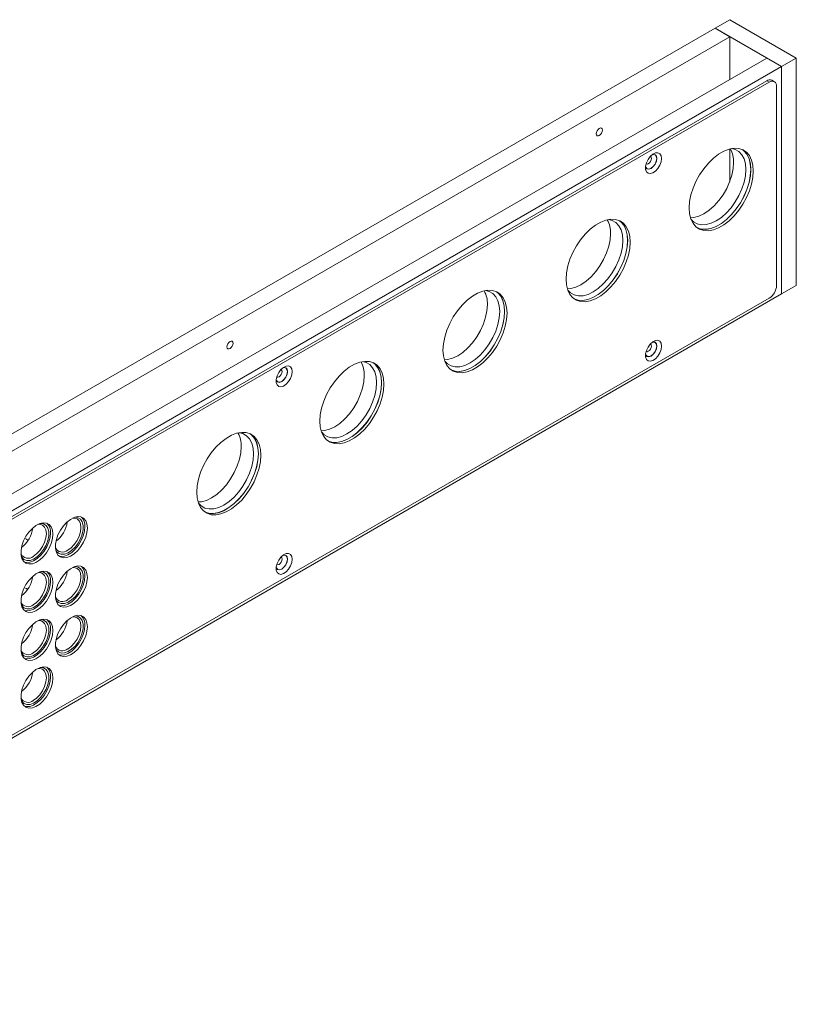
# Model space of a CAD drawing. Header units: inches. Extents: x 497 to 2274, y 202 to 1336.
# Tile 6 of 6: x 2051 to 2274, y 694 to 977. Entities that reach past the tile are written whole.
import ezdxf

# ---------------------------------------------------------------- set-up
doc = ezdxf.new("R2010")
doc.units = ezdxf.units.IN
doc.header["$MEASUREMENT"] = 0

msp = doc.modelspace()

# ---------------------------------------------------------------- linework, layer by layer
at = {"linetype": 'Continuous', "lineweight": 15}
for p, q in [((2250.5, 974.83), (2254.74, 977.27)), ((2273.83, 966.25), (2254.74, 977.27)), ((2250.5, 974.83), (1823.4, 728.27)), ((2269.59, 963.8), (2250.5, 974.83)), ((2254.74, 972.38), (2250.5, 974.83)), ((2254.74, 972.38), (1827.65, 725.82)), ((2254.74, 960.13), (2254.74, 972.38)), ((1838.25, 719.7), (2265.35, 966.25)), ((2269.59, 963.8), (2265.35, 966.25)), ((2269.59, 963.8), (2273.83, 966.25)), ((2273.83, 900.93), (2273.83, 966.25)), ((1842.5, 717.25), (2269.59, 963.8)), ((2269.59, 898.48), (2269.59, 963.8)), ((1848.15, 718.88), (2265.35, 959.72)), ((1848.86, 718.47), (2266.05, 959.31)), ((2265.35, 959.72), (2266.05, 959.31)), ((2267.55, 959.46), (2266.85, 959.87)), ((2268.17, 958.09), (2268.17, 900.93)), ((2254.74, 930.82), (2254.74, 940.14)), ((2269.59, 898.48), (2273.83, 900.93)), ((2269.59, 898.48), (1916.04, 694.38)), ((2266.05, 897.26), (1923.11, 699.28))]:
    msp.add_line(p, q, dxfattribs=at)
at = {"linetype": 'Continuous', "lineweight": 15, "flags": 128}
for points in [[(2218.15, 945.54), (2218.08, 945.11), (2217.89, 944.66), (2217.6, 944.28), (2217.26, 944.01), (2216.92, 943.89), (2216.64, 943.94), (2216.45, 944.16), (2216.38, 944.52), (2216.45, 944.94), (2216.64, 945.39), (2216.92, 945.77), (2217.26, 946.05), (2217.6, 946.16), (2217.89, 946.11), (2218.08, 945.89), (2218.15, 945.54)], [(2243.07, 923.18), (2243.2, 925), (2243.57, 926.92), (2244.18, 928.88), (2245.01, 930.82), (2246.04, 932.71), (2247.24, 934.47), (2248.57, 936.08), (2250.01, 937.48), (2251.51, 938.63), (2253.02, 939.51), (2254.52, 940.08), (2255.96, 940.34), (2257.29, 940.28), (2258.49, 939.89), (2259.52, 939.2), (2260.35, 938.21), (2260.96, 936.96), (2261.33, 935.47), (2261.46, 933.8), (2261.33, 931.98), (2260.96, 930.06), (2260.35, 928.11), (2259.52, 926.16), (2258.49, 924.27), (2257.29, 922.51), (2255.96, 920.9), (2254.52, 919.5), (2253.02, 918.35), (2251.51, 917.47), (2250.01, 916.9), (2248.57, 916.64), (2247.24, 916.7), (2246.04, 917.09), (2245.01, 917.78), (2244.18, 918.77), (2243.57, 920.02), (2243.2, 921.51), (2243.07, 923.18)], [(2245.42, 917.45), (2246.53, 917.11), (2247.86, 917.05), (2249.3, 917.31), (2250.8, 917.88), (2252.32, 918.76), (2253.81, 919.91), (2255.25, 921.31), (2256.59, 922.91), (2257.78, 924.68), (2258.81, 926.57), (2259.64, 928.51), (2260.25, 930.47), (2260.62, 932.39), (2260.75, 934.21), (2260.62, 935.88), (2260.25, 937.36), (2259.64, 938.62), (2258.81, 939.61), (2258.4, 939.94)], [(2258.6, 939.84), (2258.83, 939.64), (2259.67, 938.65), (2260.28, 937.39), (2260.65, 935.9), (2260.78, 934.22), (2260.65, 932.4), (2260.28, 930.48), (2259.67, 928.51), (2258.83, 926.56), (2257.8, 924.67), (2256.6, 922.9), (2255.26, 921.28), (2253.82, 919.88), (2252.32, 918.73), (2250.8, 917.85), (2249.29, 917.27), (2247.85, 917.01), (2246.51, 917.07), (2245.6, 917.33)], [(2250.85, 919.47), (2252.33, 920.48), (2253.76, 921.75), (2255.11, 923.25), (2256.32, 924.93), (2257.37, 926.75), (2258.22, 928.65), (2258.85, 930.56), (2259.24, 932.44), (2259.36, 934.22), (2259.24, 935.85), (2258.85, 937.29), (2258.22, 938.48), (2257.37, 939.39), (2256.32, 940), (2255.29, 940.26)], [(2230.5, 935.04), (2230.58, 934.83), (2230.94, 934.42), (2231.48, 934.31), (2232.11, 934.53), (2232.75, 935.05), (2233.29, 935.77), (2233.65, 936.61), (2233.77, 937.41)], [(2235.15, 937.39), (2235.03, 938.19), (2234.66, 938.76), (2234.1, 939.04), (2233.39, 938.99), (2232.63, 938.62), (2231.88, 937.97), (2231.24, 937.12), (2230.77, 936.14), (2230.52, 935.16), (2230.52, 934.27), (2230.77, 933.58), (2231.24, 933.15), (2231.88, 933.04), (2232.63, 933.25), (2233.39, 933.76), (2234.1, 934.53), (2234.66, 935.45), (2235.03, 936.44), (2235.15, 937.39)], [(2230.52, 935.16), (2230.61, 934.87), (2230.96, 934.46), (2231.49, 934.36), (2232.11, 934.58), (2232.73, 935.08), (2233.26, 935.79), (2233.61, 936.6), (2233.74, 937.39)], [(2232.22, 937.41), (2232.15, 936.98), (2231.96, 936.54), (2231.67, 936.15), (2231.33, 935.88), (2231, 935.76), (2230.71, 935.82), (2230.67, 935.85)], [(2231.91, 938.01), (2231.96, 937.98), (2232.15, 937.76), (2232.22, 937.41)], [(2233.74, 937.39), (2233.61, 938.04), (2233.26, 938.45), (2232.73, 938.55), (2232.43, 938.48)], [(2233.77, 937.41), (2233.65, 938.07), (2233.29, 938.49), (2232.75, 938.59), (2232.53, 938.55)], [(2243.46, 920.36), (2244.4, 920.43), (2245.84, 920.81), (2247.31, 921.52), (2248.79, 922.52), (2250.23, 923.79), (2251.57, 925.29), (2252.79, 926.98), (2253.84, 928.79), (2254.69, 930.69), (2255.32, 932.6), (2255.7, 934.48), (2255.83, 936.26)], [(2207.72, 902.77), (2207.84, 904.59), (2208.21, 906.51), (2208.82, 908.47), (2209.65, 910.41), (2210.68, 912.3), (2211.88, 914.06), (2213.22, 915.67), (2214.65, 917.07), (2216.15, 918.22), (2217.67, 919.1), (2219.17, 919.67), (2220.6, 919.93), (2221.94, 919.87), (2223.13, 919.48), (2224.16, 918.79), (2224.99, 917.8), (2225.6, 916.55), (2225.98, 915.06), (2226.1, 913.39), (2225.98, 911.57), (2225.6, 909.65), (2224.99, 907.7), (2224.16, 905.75), (2223.13, 903.86), (2221.94, 902.1), (2220.6, 900.49), (2219.17, 899.09), (2217.67, 897.94), (2216.15, 897.06), (2214.65, 896.49), (2213.22, 896.23), (2211.88, 896.29), (2210.68, 896.68), (2209.65, 897.37), (2208.82, 898.36), (2208.21, 899.61), (2207.84, 901.1), (2207.72, 902.77)], [(2210.07, 897.04), (2211.17, 896.7), (2212.51, 896.64), (2213.95, 896.9), (2215.44, 897.47), (2216.96, 898.35), (2218.46, 899.5), (2219.89, 900.9), (2221.23, 902.5), (2222.43, 904.27), (2223.46, 906.16), (2224.29, 908.1), (2224.9, 910.06), (2225.27, 911.98), (2225.39, 913.79), (2225.27, 915.47), (2224.9, 916.95), (2224.29, 918.21), (2223.46, 919.2), (2223.05, 919.52)], [(2223.24, 919.43), (2223.48, 919.23), (2224.31, 918.24), (2224.92, 916.98), (2225.3, 915.49), (2225.42, 913.81), (2225.3, 911.99), (2224.92, 910.07), (2224.31, 908.1), (2223.48, 906.15), (2222.45, 904.26), (2221.25, 902.49), (2219.91, 900.87), (2218.47, 899.47), (2216.96, 898.32), (2215.44, 897.44), (2213.94, 896.86), (2212.5, 896.6), (2211.16, 896.66), (2210.55, 896.81)], [(2215.49, 899.06), (2216.97, 900.07), (2218.41, 901.34), (2219.75, 902.84), (2220.97, 904.52), (2222.02, 906.34), (2222.87, 908.24), (2223.5, 910.15), (2223.88, 912.03), (2224.01, 913.81), (2223.88, 915.44), (2223.5, 916.88), (2222.87, 918.07), (2222.02, 918.98), (2220.97, 919.59), (2219.93, 919.85)], [(2243.58, 919.99), (2244.33, 919.22), (2245.38, 918.62), (2246.59, 918.33), (2247.94, 918.39), (2249.37, 918.77), (2250.85, 919.47)], [(2208.1, 899.95), (2209.05, 900.02), (2210.48, 900.4), (2211.96, 901.11), (2213.44, 902.11), (2214.87, 903.38), (2216.22, 904.88), (2217.43, 906.57), (2218.48, 908.38), (2219.33, 910.28), (2219.96, 912.19), (2220.34, 914.07), (2220.47, 915.85)], [(2172.36, 882.36), (2172.49, 884.18), (2172.86, 886.1), (2173.47, 888.06), (2174.3, 890), (2175.33, 891.89), (2176.53, 893.65), (2177.86, 895.26), (2179.3, 896.66), (2180.79, 897.81), (2182.31, 898.69), (2183.81, 899.26), (2185.25, 899.52), (2186.58, 899.46), (2187.78, 899.07), (2188.81, 898.38), (2189.64, 897.39), (2190.25, 896.14), (2190.62, 894.65), (2190.75, 892.98), (2190.62, 891.16), (2190.25, 889.24), (2189.64, 887.28), (2188.81, 885.34), (2187.78, 883.45), (2186.58, 881.69), (2185.25, 880.08), (2183.81, 878.68), (2182.31, 877.53), (2180.79, 876.65), (2179.3, 876.08), (2177.86, 875.82), (2176.53, 875.88), (2175.33, 876.27), (2174.3, 876.96), (2173.47, 877.95), (2172.86, 879.2), (2172.49, 880.69), (2172.36, 882.36)], [(2174.71, 876.63), (2175.82, 876.29), (2177.15, 876.23), (2178.59, 876.49), (2180.09, 877.06), (2181.61, 877.94), (2183.1, 879.09), (2184.54, 880.49), (2185.87, 882.09), (2187.07, 883.86), (2188.1, 885.75), (2188.93, 887.69), (2189.54, 889.65), (2189.91, 891.57), (2190.04, 893.38), (2189.91, 895.06), (2189.54, 896.54), (2188.93, 897.8), (2188.1, 898.79), (2187.69, 899.12)], [(2187.89, 899.02), (2188.12, 898.82), (2188.96, 897.83), (2189.57, 896.57), (2189.94, 895.08), (2190.07, 893.4), (2189.94, 891.58), (2189.57, 889.66), (2188.96, 887.69), (2188.12, 885.74), (2187.09, 883.85), (2185.89, 882.07), (2184.55, 880.46), (2183.11, 879.06), (2181.61, 877.91), (2180.09, 877.03), (2178.58, 876.45), (2177.14, 876.19), (2175.8, 876.25), (2174.89, 876.51)], [(2180.14, 878.65), (2181.62, 879.66), (2183.05, 880.93), (2184.4, 882.43), (2185.61, 884.11), (2186.66, 885.93), (2187.51, 887.83), (2188.14, 889.74), (2188.52, 891.62), (2188.65, 893.4), (2188.52, 895.03), (2188.14, 896.47), (2187.51, 897.66), (2186.66, 898.57), (2185.61, 899.18), (2184.58, 899.44)], [(2208.23, 899.58), (2208.97, 898.81), (2210.02, 898.2), (2211.24, 897.92), (2212.58, 897.98), (2214.02, 898.36), (2215.49, 899.06)], [(2172.75, 879.53), (2173.69, 879.61), (2175.13, 879.99), (2176.6, 880.69), (2178.08, 881.7), (2179.52, 882.97), (2180.86, 884.47), (2182.08, 886.15), (2183.13, 887.97), (2183.98, 889.87), (2184.61, 891.78), (2184.99, 893.66), (2185.12, 895.44)], [(2112.08, 884.31), (2112.01, 883.88), (2111.82, 883.43), (2111.53, 883.05), (2111.2, 882.77), (2110.86, 882.66), (2110.57, 882.71), (2110.38, 882.93), (2110.31, 883.28), (2110.38, 883.71), (2110.57, 884.16), (2110.86, 884.54), (2111.2, 884.82), (2111.53, 884.93), (2111.82, 884.88), (2112.01, 884.66), (2112.08, 884.31)], [(2230.5, 881.15), (2230.58, 880.94), (2230.94, 880.53), (2231.48, 880.42), (2232.11, 880.64), (2232.75, 881.16), (2233.29, 881.88), (2233.65, 882.71), (2233.77, 883.52)], [(2235.15, 883.5), (2235.03, 884.3), (2234.66, 884.87), (2234.1, 885.15), (2233.39, 885.1), (2232.63, 884.73), (2231.88, 884.08), (2231.24, 883.22), (2230.77, 882.25), (2230.52, 881.27), (2230.52, 880.38), (2230.77, 879.69), (2231.24, 879.26), (2231.88, 879.14), (2232.63, 879.36), (2233.39, 879.87), (2234.1, 880.63), (2234.66, 881.56), (2235.03, 882.55), (2235.15, 883.5)], [(2230.52, 881.27), (2230.61, 880.98), (2230.96, 880.57), (2231.49, 880.47), (2232.11, 880.68), (2232.73, 881.19), (2233.26, 881.9), (2233.61, 882.71), (2233.74, 883.5)], [(2232.22, 883.52), (2232.15, 883.09), (2231.96, 882.65), (2231.67, 882.26), (2231.33, 881.99), (2231, 881.87), (2230.71, 881.93), (2230.67, 881.96)], [(2231.91, 884.12), (2231.96, 884.09), (2232.15, 883.87), (2232.22, 883.52)], [(2233.74, 883.5), (2233.61, 884.15), (2233.26, 884.55), (2232.73, 884.66), (2232.43, 884.59)], [(2233.77, 883.52), (2233.65, 884.18), (2233.29, 884.6), (2232.75, 884.7), (2232.53, 884.66)], [(2129.09, 876.16), (2128.96, 876.96), (2128.59, 877.53), (2128.03, 877.81), (2127.33, 877.76), (2126.56, 877.39), (2125.82, 876.74), (2125.17, 875.88), (2124.7, 874.91), (2124.45, 873.93), (2124.45, 873.04), (2124.7, 872.35), (2125.17, 871.92), (2125.82, 871.81), (2126.56, 872.02), (2127.33, 872.53), (2128.03, 873.3), (2128.59, 874.22), (2128.96, 875.21), (2129.09, 876.16)], [(2127.67, 876.16), (2127.55, 876.81), (2127.2, 877.21), (2126.67, 877.32), (2126.37, 877.25)], [(2127.71, 876.18), (2127.58, 876.84), (2127.22, 877.26), (2126.68, 877.36), (2126.46, 877.32)], [(2137.01, 861.95), (2137.13, 863.77), (2137.5, 865.69), (2138.11, 867.64), (2138.94, 869.59), (2139.97, 871.48), (2141.17, 873.24), (2142.51, 874.85), (2143.94, 876.25), (2145.44, 877.4), (2146.96, 878.28), (2148.45, 878.85), (2149.89, 879.11), (2151.23, 879.05), (2152.42, 878.66), (2153.45, 877.97), (2154.28, 876.98), (2154.89, 875.73), (2155.27, 874.24), (2155.39, 872.57), (2155.27, 870.75), (2154.89, 868.83), (2154.28, 866.87), (2153.45, 864.93), (2152.42, 863.04), (2151.23, 861.28), (2149.89, 859.67), (2148.45, 858.27), (2146.96, 857.12), (2145.44, 856.24), (2143.94, 855.67), (2142.51, 855.41), (2141.17, 855.47), (2139.97, 855.86), (2138.94, 856.55), (2138.11, 857.54), (2137.5, 858.79), (2137.13, 860.28), (2137.01, 861.95)], [(2139.35, 856.22), (2140.46, 855.88), (2141.8, 855.82), (2143.23, 856.08), (2144.73, 856.65), (2146.25, 857.53), (2147.75, 858.68), (2149.18, 860.08), (2150.52, 861.68), (2151.72, 863.45), (2152.75, 865.34), (2153.58, 867.28), (2154.19, 869.24), (2154.56, 871.16), (2154.68, 872.97), (2154.56, 874.65), (2154.19, 876.13), (2153.58, 877.39), (2152.75, 878.38), (2152.33, 878.71)], [(2152.53, 878.61), (2152.77, 878.41), (2153.6, 877.42), (2154.21, 876.16), (2154.59, 874.67), (2154.71, 872.99), (2154.59, 871.17), (2154.21, 869.25), (2153.6, 867.28), (2152.77, 865.33), (2151.74, 863.44), (2150.54, 861.66), (2149.2, 860.05), (2147.76, 858.65), (2146.25, 857.49), (2144.73, 856.62), (2143.23, 856.04), (2141.79, 855.78), (2140.45, 855.84), (2139.54, 856.1)], [(2144.78, 858.24), (2146.26, 859.25), (2147.7, 860.52), (2149.04, 862.02), (2150.26, 863.7), (2151.31, 865.52), (2152.16, 867.42), (2152.79, 869.33), (2153.17, 871.21), (2153.3, 872.99), (2153.17, 874.62), (2152.79, 876.06), (2152.16, 877.25), (2151.31, 878.16), (2150.26, 878.77), (2149.22, 879.03)], [(2172.87, 879.17), (2173.62, 878.4), (2174.67, 877.79), (2175.88, 877.51), (2177.23, 877.57), (2178.66, 877.95), (2180.14, 878.65)], [(2124.44, 873.81), (2124.51, 873.6), (2124.87, 873.19), (2125.41, 873.08), (2126.05, 873.3), (2126.68, 873.82), (2127.22, 874.54), (2127.58, 875.37), (2127.71, 876.18)], [(2124.45, 873.93), (2124.54, 873.64), (2124.9, 873.23), (2125.42, 873.13), (2126.05, 873.34), (2126.67, 873.85), (2127.2, 874.56), (2127.55, 875.37), (2127.67, 876.16)], [(2126.15, 876.18), (2126.08, 875.75), (2125.89, 875.31), (2125.61, 874.92), (2125.27, 874.65), (2124.93, 874.53), (2124.64, 874.59), (2124.6, 874.62)], [(2125.85, 876.78), (2125.89, 876.75), (2126.08, 876.53), (2126.15, 876.18)], [(2137.39, 859.12), (2138.34, 859.2), (2139.77, 859.58), (2141.25, 860.28), (2142.73, 861.29), (2144.16, 862.56), (2145.51, 864.06), (2146.72, 865.74), (2147.77, 867.56), (2148.62, 869.46), (2149.25, 871.37), (2149.63, 873.25), (2149.76, 875.03)], [(2101.65, 841.54), (2101.78, 843.36), (2102.15, 845.28), (2102.76, 847.23), (2103.59, 849.18), (2104.62, 851.07), (2105.82, 852.83), (2107.15, 854.44), (2108.59, 855.84), (2110.08, 856.99), (2111.6, 857.87), (2113.1, 858.44), (2114.54, 858.7), (2115.87, 858.64), (2117.07, 858.25), (2118.1, 857.56), (2118.93, 856.57), (2119.54, 855.32), (2119.91, 853.83), (2120.04, 852.16), (2119.91, 850.34), (2119.54, 848.42), (2118.93, 846.46), (2118.1, 844.52), (2117.07, 842.63), (2115.87, 840.87), (2114.54, 839.26), (2113.1, 837.86), (2111.6, 836.71), (2110.08, 835.83), (2108.59, 835.26), (2107.15, 835), (2105.82, 835.06), (2104.62, 835.45), (2103.59, 836.14), (2102.76, 837.13), (2102.15, 838.38), (2101.78, 839.87), (2101.65, 841.54)], [(2104, 835.81), (2105.11, 835.47), (2106.44, 835.41), (2107.88, 835.66), (2109.38, 836.24), (2110.9, 837.12), (2112.39, 838.27), (2113.83, 839.67), (2115.16, 841.27), (2116.36, 843.04), (2117.39, 844.93), (2118.22, 846.87), (2118.83, 848.83), (2119.2, 850.74), (2119.33, 852.56), (2119.2, 854.24), (2118.83, 855.72), (2118.22, 856.98), (2117.39, 857.97), (2116.98, 858.29)], [(2117.18, 858.2), (2117.41, 858), (2118.25, 857.01), (2118.86, 855.75), (2119.23, 854.26), (2119.36, 852.58), (2119.23, 850.76), (2118.86, 848.84), (2118.25, 846.87), (2117.41, 844.92), (2116.38, 843.03), (2115.18, 841.25), (2113.84, 839.64), (2112.4, 838.24), (2110.9, 837.08), (2109.37, 836.21), (2107.87, 835.63), (2106.43, 835.37), (2105.09, 835.43), (2104.48, 835.58)], [(2109.43, 837.83), (2110.91, 838.84), (2112.34, 840.11), (2113.69, 841.61), (2114.9, 843.29), (2115.95, 845.11), (2116.8, 847.01), (2117.43, 848.92), (2117.81, 850.8), (2117.94, 852.58), (2117.81, 854.21), (2117.43, 855.65), (2116.8, 856.84), (2115.95, 857.75), (2114.9, 858.36), (2113.87, 858.62)], [(2137.52, 858.76), (2138.26, 857.99), (2139.31, 857.38), (2140.53, 857.1), (2141.87, 857.16), (2143.31, 857.54), (2144.78, 858.24)], [(2102.04, 838.71), (2102.98, 838.79), (2104.41, 839.17), (2105.89, 839.87), (2107.37, 840.88), (2108.81, 842.15), (2110.15, 843.65), (2111.37, 845.33), (2112.42, 847.15), (2113.27, 849.05), (2113.89, 850.96), (2114.28, 852.84), (2114.41, 854.62)], [(2102.16, 838.35), (2102.91, 837.58), (2103.96, 836.97), (2105.17, 836.69), (2106.52, 836.75), (2107.95, 837.13), (2109.43, 837.83)], [(2060.33, 829.46), (2060.21, 828.17), (2059.84, 826.8), (2059.26, 825.43), (2058.48, 824.14), (2057.56, 822.99), (2056.53, 822.04), (2055.47, 821.36), (2054.42, 820.96), (2053.44, 820.89), (2052.58, 821.13), (2051.89, 821.68), (2051.42, 822.5), (2051.17, 823.56), (2051.17, 824.79), (2051.42, 826.13), (2051.89, 827.51), (2052.58, 828.85), (2053.44, 830.08), (2054.42, 831.13), (2055.47, 831.95), (2056.53, 832.5), (2057.56, 832.73), (2058.48, 832.65), (2059.26, 832.25), (2059.84, 831.56), (2060.21, 830.61), (2060.33, 829.46)], [(2056.69, 832.55), (2056.79, 832.56), (2057.66, 832.42), (2058.37, 831.96), (2058.87, 831.2), (2059.13, 830.18), (2059.13, 828.99), (2058.87, 827.68), (2058.37, 826.34), (2057.66, 825.06), (2056.79, 823.91), (2055.8, 822.97), (2054.77, 822.3), (2053.75, 821.94), (2052.81, 821.9), (2052.01, 822.21), (2051.4, 822.82), (2051.24, 823.11)], [(2054.67, 823.05), (2055.65, 823.77), (2056.57, 824.73), (2057.35, 825.88), (2057.95, 827.13), (2058.33, 828.4), (2058.46, 829.61), (2058.33, 830.66), (2057.95, 831.5), (2057.35, 832.05), (2056.57, 832.3), (2056.05, 832.28)], [(2070.23, 831.23), (2070.11, 829.94), (2069.74, 828.57), (2069.16, 827.2), (2068.38, 825.91), (2067.45, 824.76), (2066.43, 823.81), (2065.37, 823.13), (2064.32, 822.73), (2063.34, 822.66), (2062.48, 822.9), (2061.79, 823.45), (2061.32, 824.27), (2061.07, 825.33), (2061.07, 826.56), (2061.32, 827.9), (2061.79, 829.28), (2062.48, 830.62), (2063.34, 831.85), (2064.32, 832.9), (2065.37, 833.72), (2066.43, 834.27), (2067.45, 834.5), (2068.38, 834.42), (2069.16, 834.02), (2069.74, 833.33), (2070.11, 832.39), (2070.23, 831.23)], [(2066.59, 834.32), (2066.69, 834.33), (2067.56, 834.19), (2068.27, 833.73), (2068.77, 832.97), (2069.03, 831.96), (2069.03, 830.76), (2068.77, 829.45), (2068.27, 828.11), (2067.56, 826.83), (2066.69, 825.68), (2065.7, 824.74), (2064.67, 824.07), (2063.65, 823.71), (2062.71, 823.68), (2061.91, 823.98), (2061.3, 824.59), (2061.14, 824.88)], [(2064.57, 824.82), (2065.55, 825.54), (2066.47, 826.5), (2067.25, 827.65), (2067.85, 828.9), (2068.23, 830.17), (2068.36, 831.38), (2068.23, 832.43), (2067.85, 833.27), (2067.25, 833.83), (2066.47, 834.07), (2065.95, 834.06)], [(2052.15, 821.42), (2052.73, 821.29), (2053.71, 821.37), (2054.76, 821.76), (2055.83, 822.45), (2056.85, 823.39), (2057.77, 824.54), (2058.55, 825.84), (2059.13, 827.21), (2059.5, 828.57), (2059.62, 829.87)], [(2062.05, 823.19), (2062.63, 823.06), (2063.61, 823.14), (2064.66, 823.53), (2065.73, 824.22), (2066.75, 825.17), (2067.67, 826.31), (2068.45, 827.61), (2069.03, 828.98), (2069.4, 830.35), (2069.52, 831.64)], [(2052.22, 828.21), (2052.75, 828), (2053.18, 827.66)], [(2129.09, 822.27), (2128.96, 823.07), (2128.59, 823.64), (2128.03, 823.92), (2127.33, 823.87), (2126.56, 823.5), (2125.82, 822.85), (2125.17, 821.99), (2124.7, 821.02), (2124.45, 820.04), (2124.45, 819.15), (2124.7, 818.46), (2125.17, 818.03), (2125.82, 817.91), (2126.56, 818.13), (2127.33, 818.64), (2128.03, 819.4), (2128.59, 820.33), (2128.96, 821.32), (2129.09, 822.27)], [(2127.67, 822.27), (2127.55, 822.92), (2127.2, 823.32), (2126.67, 823.43), (2126.37, 823.36)], [(2127.71, 822.29), (2127.58, 822.95), (2127.22, 823.37), (2126.68, 823.47), (2126.46, 823.43)], [(2124.44, 819.92), (2124.51, 819.71), (2124.87, 819.3), (2125.41, 819.19), (2126.05, 819.41), (2126.68, 819.93), (2127.22, 820.65), (2127.58, 821.48), (2127.71, 822.29)], [(2124.45, 820.04), (2124.54, 819.74), (2124.9, 819.34), (2125.42, 819.24), (2126.05, 819.45), (2126.67, 819.96), (2127.2, 820.67), (2127.55, 821.48), (2127.67, 822.27)], [(2126.15, 822.29), (2126.08, 821.86), (2125.89, 821.42), (2125.61, 821.03), (2125.27, 820.76), (2124.93, 820.64), (2124.64, 820.7), (2124.6, 820.72)], [(2125.85, 822.88), (2125.89, 822.86), (2126.08, 822.64), (2126.15, 822.29)], [(2060.33, 815.57), (2060.21, 814.27), (2059.84, 812.9), (2059.26, 811.53), (2058.48, 810.24), (2057.56, 809.09), (2056.53, 808.15), (2055.47, 807.46), (2054.42, 807.07), (2053.44, 806.99), (2052.58, 807.23), (2051.89, 807.78), (2051.42, 808.6), (2051.17, 809.66), (2051.17, 810.89), (2051.42, 812.24), (2051.89, 813.61), (2052.58, 814.95), (2053.44, 816.18), (2054.42, 817.24), (2055.47, 818.06), (2056.53, 818.6), (2057.56, 818.84), (2058.48, 818.76), (2059.26, 818.36), (2059.84, 817.67), (2060.21, 816.72), (2060.33, 815.57)], [(2056.69, 818.66), (2056.79, 818.66), (2057.66, 818.52), (2058.37, 818.06), (2058.87, 817.3), (2059.13, 816.29), (2059.13, 815.09), (2058.87, 813.78), (2058.37, 812.45), (2057.66, 811.16), (2056.79, 810.02), (2055.8, 809.08), (2054.77, 808.4), (2053.75, 808.04), (2052.81, 808.01), (2052.01, 808.31), (2051.4, 808.93), (2051.24, 809.22)], [(2054.67, 809.16), (2055.65, 809.87), (2056.57, 810.83), (2057.35, 811.98), (2057.95, 813.23), (2058.33, 814.5), (2058.46, 815.71), (2058.33, 816.77), (2057.95, 817.6), (2057.35, 818.16), (2056.57, 818.4), (2056.05, 818.39)], [(2070.23, 817.04), (2070.11, 815.75), (2069.74, 814.38), (2069.16, 813.01), (2068.38, 811.72), (2067.45, 810.57), (2066.43, 809.63), (2065.37, 808.94), (2064.32, 808.55), (2063.34, 808.47), (2062.48, 808.71), (2061.79, 809.26), (2061.32, 810.08), (2061.07, 811.14), (2061.07, 812.37), (2061.32, 813.71), (2061.79, 815.09), (2062.48, 816.43), (2063.34, 817.66), (2064.32, 818.71), (2065.37, 819.54), (2066.43, 820.08), (2067.45, 820.32), (2068.38, 820.23), (2069.16, 819.84), (2069.74, 819.14), (2070.11, 818.2), (2070.23, 817.04)], [(2066.59, 820.13), (2066.69, 820.14), (2067.56, 820), (2068.27, 819.54), (2068.77, 818.78), (2069.03, 817.77), (2069.03, 816.57), (2068.77, 815.26), (2068.27, 813.92), (2067.56, 812.64), (2066.69, 811.49), (2065.7, 810.55), (2064.67, 809.88), (2063.65, 809.52), (2062.71, 809.49), (2061.91, 809.79), (2061.3, 810.41), (2061.14, 810.7)], [(2064.57, 810.64), (2065.55, 811.35), (2066.47, 812.31), (2067.25, 813.46), (2067.85, 814.71), (2068.23, 815.98), (2068.36, 817.19), (2068.23, 818.24), (2067.85, 819.08), (2067.25, 819.64), (2066.47, 819.88), (2065.95, 819.87)], [(2052.15, 807.52), (2052.73, 807.4), (2053.71, 807.48), (2054.76, 807.87), (2055.83, 808.56), (2056.85, 809.5), (2057.77, 810.65), (2058.55, 811.94), (2059.13, 813.31), (2059.5, 814.68), (2059.62, 815.98)], [(2062.05, 809), (2062.63, 808.88), (2063.61, 808.95), (2064.66, 809.35), (2065.73, 810.03), (2066.75, 810.98), (2067.67, 812.13), (2068.45, 813.42), (2069.03, 814.79), (2069.4, 816.16), (2069.52, 817.45)], [(2052.1, 814.06), (2052.75, 813.83), (2053.07, 813.6)], [(2060.33, 801.78), (2060.21, 800.48), (2059.84, 799.12), (2059.26, 797.75), (2058.48, 796.45), (2057.56, 795.3), (2056.53, 794.36), (2055.47, 793.67), (2054.42, 793.28), (2053.44, 793.2), (2052.58, 793.45), (2051.89, 793.99), (2051.42, 794.82), (2051.17, 795.88), (2051.17, 797.11), (2051.42, 798.45), (2051.89, 799.83), (2052.58, 801.17), (2053.44, 802.4), (2054.42, 803.45), (2055.47, 804.27), (2056.53, 804.81), (2057.56, 805.05), (2058.48, 804.97), (2059.26, 804.57), (2059.84, 803.88), (2060.21, 802.93), (2060.33, 801.78)], [(2056.69, 804.87), (2056.79, 804.87), (2057.66, 804.74), (2058.37, 804.27), (2058.87, 803.51), (2059.13, 802.5), (2059.13, 801.31), (2058.87, 800), (2058.37, 798.66), (2057.66, 797.38), (2056.79, 796.23), (2055.8, 795.29), (2054.77, 794.62), (2053.75, 794.25), (2052.81, 794.22), (2052.01, 794.52), (2051.4, 795.14), (2051.24, 795.43)], [(2054.67, 795.37), (2055.65, 796.08), (2056.57, 797.05), (2057.35, 798.19), (2057.95, 799.45), (2058.33, 800.72), (2058.46, 801.92), (2058.33, 802.98), (2057.95, 803.81), (2057.35, 804.37), (2056.57, 804.61), (2056.05, 804.6)], [(2070.23, 802.87), (2070.11, 801.58), (2069.74, 800.21), (2069.16, 798.84), (2068.38, 797.55), (2067.45, 796.4), (2066.43, 795.45), (2065.37, 794.77), (2064.32, 794.37), (2063.34, 794.3), (2062.48, 794.54), (2061.79, 795.09), (2061.32, 795.91), (2061.07, 796.97), (2061.07, 798.2), (2061.32, 799.54), (2061.79, 800.92), (2062.48, 802.26), (2063.34, 803.49), (2064.32, 804.54), (2065.37, 805.36), (2066.43, 805.91), (2067.45, 806.14), (2068.38, 806.06), (2069.16, 805.66), (2069.74, 804.97), (2070.11, 804.02), (2070.23, 802.87)], [(2066.59, 805.96), (2066.69, 805.97), (2067.56, 805.83), (2068.27, 805.37), (2068.77, 804.61), (2069.03, 803.59), (2069.03, 802.4), (2068.77, 801.09), (2068.27, 799.75), (2067.56, 798.47), (2066.69, 797.32), (2065.7, 796.38), (2064.67, 795.71), (2063.65, 795.35), (2062.71, 795.31), (2061.91, 795.62), (2061.3, 796.23), (2061.14, 796.52)], [(2064.57, 796.46), (2065.55, 797.18), (2066.47, 798.14), (2067.25, 799.29), (2067.85, 800.54), (2068.23, 801.81), (2068.36, 803.01), (2068.23, 804.07), (2067.85, 804.91), (2067.25, 805.46), (2066.47, 805.71), (2065.95, 805.69)], [(2052.15, 793.74), (2052.73, 793.61), (2053.71, 793.69), (2054.76, 794.08), (2055.83, 794.77), (2056.85, 795.71), (2057.77, 796.86), (2058.55, 798.16), (2059.13, 799.52), (2059.5, 800.89), (2059.62, 802.19)], [(2062.05, 794.83), (2062.63, 794.7), (2063.61, 794.78), (2064.66, 795.17), (2065.73, 795.86), (2066.75, 796.8), (2067.67, 797.95), (2068.45, 799.25), (2069.03, 800.62), (2069.4, 801.98), (2069.52, 803.28)], [(2060.33, 788.07), (2060.21, 786.77), (2059.84, 785.4), (2059.26, 784.03), (2058.48, 782.74), (2057.56, 781.59), (2056.53, 780.65), (2055.47, 779.96), (2054.42, 779.57), (2053.44, 779.49), (2052.58, 779.73), (2051.89, 780.28), (2051.42, 781.1), (2051.17, 782.16), (2051.17, 783.39), (2051.42, 784.74), (2051.89, 786.11), (2052.58, 787.45), (2053.44, 788.68), (2054.42, 789.74), (2055.47, 790.56), (2056.53, 791.1), (2057.56, 791.34), (2058.48, 791.25), (2059.26, 790.86), (2059.84, 790.17), (2060.21, 789.22), (2060.33, 788.07)], [(2056.69, 791.15), (2056.79, 791.16), (2057.66, 791.02), (2058.37, 790.56), (2058.87, 789.8), (2059.13, 788.79), (2059.13, 787.59), (2058.87, 786.28), (2058.37, 784.95), (2057.66, 783.66), (2056.79, 782.52), (2055.8, 781.58), (2054.77, 780.9), (2053.75, 780.54), (2052.81, 780.51), (2052.01, 780.81), (2051.4, 781.43), (2051.24, 781.72)], [(2054.67, 781.66), (2055.65, 782.37), (2056.57, 783.33), (2057.35, 784.48), (2057.95, 785.73), (2058.33, 787), (2058.46, 788.21), (2058.33, 789.27), (2057.95, 790.1), (2057.35, 790.66), (2056.57, 790.9), (2056.05, 790.89)], [(2052.15, 780.02), (2052.73, 779.9), (2053.71, 779.98), (2054.76, 780.37), (2055.83, 781.06), (2056.85, 782), (2057.77, 783.15), (2058.55, 784.44), (2059.13, 785.81), (2059.5, 787.18), (2059.62, 788.47)]]:
    msp.add_lwpolyline(points, dxfattribs=at)
at = {"linetype": 'Continuous', "lineweight": 15}
for centre, radius, start, end in [((2266.22, 958.5), 1.51, 65.6911, 125.619), ((2266.88, 958.3), 1.31, 350.7858, 129.2044), ((2248.22, 936.54), 7.61, 357.9155, 28.5858), ((2212.87, 916.13), 7.61, 357.9151, 28.5859), ((2263.57, 901.14), 4.61, 302.605, 357.3947), ((2177.51, 895.72), 7.61, 357.9151, 28.5862), ((2142.16, 875.31), 7.61, 357.9149, 28.5864), ((2106.8, 854.9), 7.61, 357.9152, 28.5861), ((2056.12, 830.13), 3.51, 355.7071, 44.863), ((2056.12, 834.07), 8.38, 307.3001, 352.7053), ((2066.02, 831.9), 3.51, 355.7082, 44.8619), ((2046.22, 832.3), 8.38, 307.2985, 352.7068), ((2053.2, 824.81), 2.29, 206.0856, 309.9672), ((2063.1, 826.58), 2.29, 206.0876, 309.9666), ((2056.12, 816.24), 3.51, 355.7071, 44.8636), ((2056.12, 819.88), 8.38, 307.3001, 352.7053), ((2066.02, 817.72), 3.51, 355.7072, 44.8636), ((2046.22, 818.41), 8.38, 307.2998, 352.7056), ((2053.2, 810.91), 2.29, 206.0887, 309.9642), ((2063.1, 812.39), 2.29, 206.0876, 309.9666), ((2046.22, 804.62), 8.38, 307.2982, 352.7071), ((2056.12, 802.45), 3.51, 355.7082, 44.8619), ((2056.12, 805.71), 8.38, 307.2998, 352.7056), ((2066.05, 803.55), 3.48, 355.6069, 46.0022), ((2053.2, 797.12), 2.29, 206.0878, 309.9665), ((2063.1, 798.22), 2.29, 206.0885, 309.9643), ((2046.22, 790.91), 8.38, 307.2998, 352.7056), ((2056.12, 788.74), 3.51, 355.7071, 44.863), ((2053.2, 783.41), 2.29, 206.0876, 309.9652)]:
    msp.add_arc(centre, radius, start, end, dxfattribs=at)

doc.saveas('drawing.dxf')
